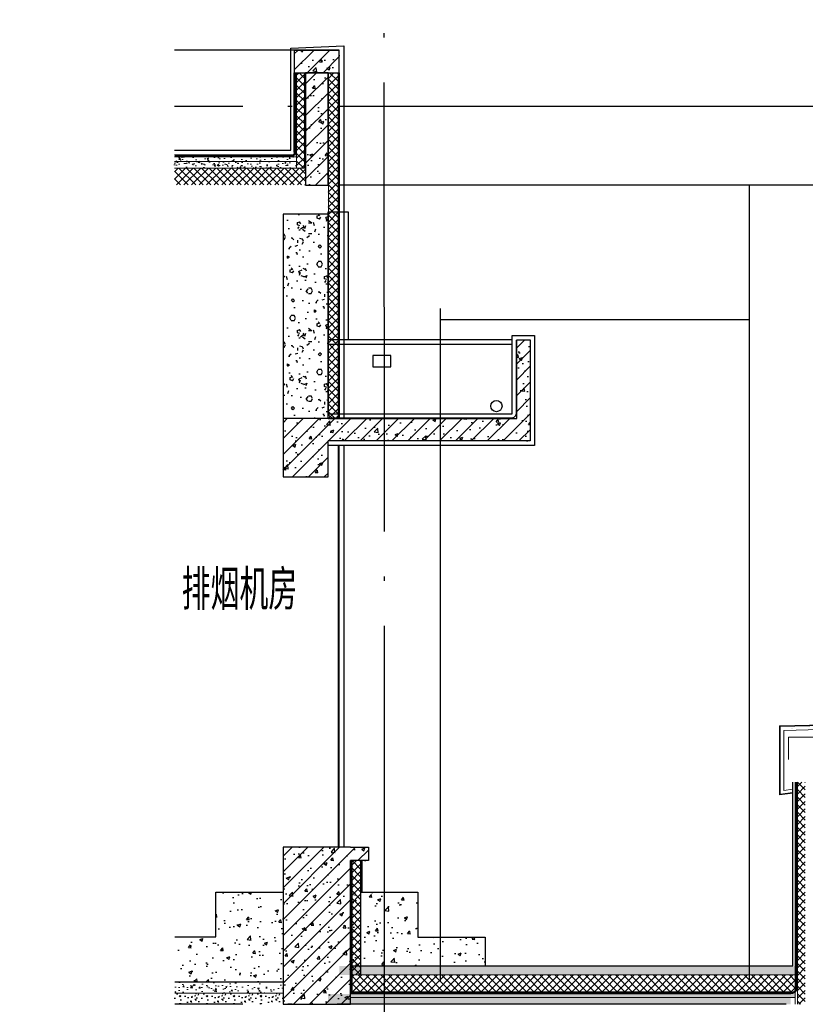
# Model space of a CAD drawing. Extents: x 1147314 to 1218578, y -272074 to -241968.
# Tile 46 of 47: x 1212126 to 1215624, y -249922 to -245535. Entities that reach past the tile are written whole.
import ezdxf

# ---------------------------------------------------------------- set-up
doc = ezdxf.new("R2010")
doc.units = 0
doc.header["$LTSCALE"] = 1000
doc.header["$MEASUREMENT"] = 0
for name, pattern in [('230303生产综合楼-平面图_t8$0$DOTE', [2.42, 2, -0.2, 0.02, -0.2]), ('__DASH', [0.35, 0.25, -0.1]), ('DASH', [0.35, 0.25, -0.1])]:
    doc.linetypes.add(name, pattern=pattern)
for name, color, linetype in [('230303生产综合楼-平面图_t8$0$PUB_HATCH', 8, 'Continuous'), ('230303生产综合楼-平面图_t8$0$板洞', 6, 'Continuous'), ('A-SECT-SURF', 6, 'Continuous'), ('A-看线', 115, 'Continuous'), ('DOTE', 1, 'Continuous'), ('LATRINE', 6, 'Continuous'), ('PUB_HATCH', 8, 'Continuous'), ('PUB_TEXT', 7, 'Continuous'), ('SURFACE', 6, 'Continuous'), ('WALL', 255, 'Continuous'), ('墙身保温', 21, 'Continuous'), ('墙身抹灰', 6, 'Continuous'), ('平面$0$A-ROOF-LINE', 150, 'Continuous')]:
    doc.layers.add(name, color=color, linetype=linetype)
for name, color, linetype, lineweight in [('A-WALL-INSL', 241, 'Continuous', 0), ('WALL-CURT-GLAZ', 120, 'Continuous', 0), ('墙身分层线', 253, 'Continuous', 18)]:
    doc.layers.add(name, color=color, linetype=linetype, lineweight=lineweight)
doc.styles.add('_TCH_DIM', font='SIMPLEX', dxfattribs={"bigfont": 'GBCBIG'})
pattern_1 = [(50, (1943.11, -3412.05), (143.452037, -12.550427), [15, -165]), (355, (1943.11, -3412.05), (-27.750267, 150.438427), [12, -132]), (100.4514, (1955.07, -3413.09), (115.701876, 137.887908), [12.748038, -140.228422]), (46.1842, (1943.11, -3372.05), (213.44821, -33.103803), [22.5, -247.5]), (96.6356, (1960.9, -3374.8), (186.93254, 194.823574), [19.122058, -210.3426]), (351.1842, (1943.11, -3372.05), (186.93239, 194.82372), [18, -198]), (21, (1963.11, -3382.05), (119.38141, -80.523778), [15, -165]), (326, (1963.11, -3382.05), (48.663066, 145.030009), [12, -132]), (71.4514, (1973.06, -3388.76), (168.044526, 64.5061), [12.748038, -140.228422]), (37.5, (1943.113, -3412.045), (2.431971, 66.5787708), [0, -130.4, 0, -134, 0, -132.5]), (7.5, (1943.11, -3412.045), (52.6139075, 78.8823424), [0, -76.4, 0, -127.4, 0, -50.5]), (327.5, (1898.513, -3412.045), (106.7644872, -4.5109743), [0, -50, 0, -156, 0, -207]), (317.5, (1878.51, -3412.045), (116.637234, 20.0209965), [0, -65, 0, -103.6, 0, -147])]

msp = doc.modelspace()

# ---------------------------------------------------------------- hatches: boundary and pattern name
at = {"layer": '230303生产综合楼-平面图_t8$0$PUB_HATCH'}
h = msp.add_hatch(dxfattribs=at)
h.set_pattern_fill('钢筋混凝土', color=256, scale=20)
h.set_pattern_definition([(45, (1943.113, -3412.045), (-35.355339, 35.355339), []), (50, (1943.11, -3412.05), (143.452037, -12.550427), [15, -165]), (355, (1943.11, -3412.05), (-27.750267, 150.438427), [12, -132]), (100.4514, (1955.07, -3413.09), (115.701876, 137.887908), [12.748038, -140.228422]), (46.1842, (1943.11, -3372.05), (213.44821, -33.103803), [22.5, -247.5]), (96.6356, (1960.9, -3374.8), (186.93254, 194.823574), [19.122058, -210.3426]), (351.1842, (1943.11, -3372.05), (186.93239, 194.82372), [18, -198]), (21, (1963.11, -3382.05), (119.38141, -80.523778), [15, -165]), (326, (1963.11, -3382.05), (48.663066, 145.030009), [12, -132]), (71.4514, (1973.06, -3388.76), (168.044526, 64.5061), [12.748038, -140.228422]), (37.5, (1943.113, -3412.045), (2.431971, 66.5787708), [0, -130.4, 0, -134, 0, -132.5]), (7.5, (1943.11, -3412.045), (52.6139075, 78.8823424), [0, -76.4, 0, -127.4, 0, -50.5]), (327.5, (1898.513, -3412.045), (106.7644872, -4.5109743), [0, -50, 0, -156, 0, -207]), (317.5, (1878.51, -3412.045), (116.637234, 20.0209965), [0, -65, 0, -103.6, 0, -147])])
edge = h.paths.add_edge_path()
edge.add_line((1213604.3, -249281.9), (1213679.3, -249281.9))
edge.add_line((1213679.3, -249281.9), (1213679.3, -249221.9))
edge.add_line((1213679.3, -249221.9), (1213299.3, -249221.9))
edge.add_line((1213299.3, -249221.9), (1213299.3, -249921.9))
edge.add_line((1213299.3, -249921.9), (1213599.3, -249921.9))
edge.add_line((1213599.3, -249921.9), (1213599.3, -249281.9))
h = msp.add_hatch(dxfattribs=at)
h.set_pattern_fill('混凝土', color=256, scale=20)
h.set_pattern_definition(pattern_1)
h.paths.add_polyline_path([(1212999.2, -249622.3), (1213299.3, -249471.9)], flags=16)
h.paths.add_polyline_path([(1212816.8, -249621.9), (1212816.8, -249821.9), (1213299.3, -249821.9), (1213299.3, -249421.9), (1212999.3, -249421.8), (1212999.3, -249621.9)])
h = msp.add_hatch(dxfattribs=at)
h.set_pattern_fill('混凝土', color=256, scale=20)
h.set_pattern_definition(pattern_1)
edge = h.paths.add_edge_path()
edge.add_line((1213899.3, -249421.9), (1213899.4, -249622.1))
edge.add_line((1213899.4, -249622.1), (1214199.3, -249622.1))
edge.add_line((1214199.3, -249622.1), (1214199.3, -249750.9))
edge.add_line((1214199.3, -249750.9), (1213604.5, -249747.9))
edge.add_line((1213599.3, -249750.9), (1213599.3, -249421.9))
edge.add_line((1213599.3, -249421.9), (1213899.3, -249421.9))
at = {"layer": 'PUB_HATCH'}
h = msp.add_hatch(dxfattribs=at)
h.set_pattern_fill('钢筋混凝土', color=256, scale=20, style=0)
h.set_pattern_definition([(45, (-1132717.173, 182296.375), (-35.3553391, 35.3553391), []), (50, (-1132717.17, 182296.38), (143.4520365, -12.550427), [15, -165]), (355, (-1132717.17, 182296.38), (-27.750267, 150.438427), [12, -132]), (100.4514, (-1132705.22, 182295.33), (115.701876, 137.8879084), [12.748038, -140.228422]), (46.1842, (-1132717.17, 182336.38), (213.44821, -33.103803), [22.5, -247.5]), (96.6356, (-1132699.39, 182333.62), (186.932541, 194.823574), [19.122058, -210.3426]), (351.1842, (-1132717.17, 182336.38), (186.93239, 194.82372), [18, -198]), (21, (-1132697.17, 182326.38), (119.3814104, -80.523778), [15, -165]), (326, (-1132697.17, 182326.38), (48.663066, 145.030009), [12, -132]), (71.4514, (-1132687.22, 182319.66), (168.044526, 64.506099), [12.748038, -140.228422]), (37.5, (-1132717.173, 182296.375), (2.4319711, 66.5787708), [0, -130.4, 0, -134, 0, -132.5]), (7.5, (-1132717.17, 182296.375), (52.6139075, 78.8823424), [0, -76.4, 0, -127.4, 0, -50.5]), (327.5, (-1132761.773, 182296.375), (106.7644872, -4.5109743), [0, -50, 0, -156, 0, -207]), (317.5, (-1132781.77, 182296.375), (116.637234, 20.0209965), [0, -65, 0, -103.6, 0, -147])])
h.paths.add_polyline_path([(1213549.2, -245672.1), (1213349.2, -245672.1), (1213349.2, -245771.9), (1213549.2, -245771.9)])
h = msp.add_hatch(dxfattribs=at)
h.set_pattern_fill('钢筋混凝土', color=256, scale=20, style=0)
h.set_pattern_definition([(45, (-127922.28, -54629.57), (-35.355339, 35.355339), []), (50, (-127922.28, -54629.57), (143.452037, -12.550427), [15, -165]), (355, (-127922.28, -54629.57), (-27.750267, 150.438427), [12, -132]), (100.4514, (-127910.33, -54630.62), (115.701876, 137.887908), [12.748038, -140.228422]), (46.1842, (-127922.28, -54589.57), (213.44821, -33.103803), [22.5, -247.5]), (96.6356, (-127904.5, -54592.33), (186.93254, 194.823574), [19.122058, -210.3426]), (351.1842, (-127922.28, -54589.57), (186.93239, 194.82372), [18, -198]), (21, (-127902.28, -54599.57), (119.38141, -80.523778), [15, -165]), (326, (-127902.28, -54599.57), (48.663066, 145.030009), [12, -132]), (71.4514, (-127892.33, -54606.28), (168.044526, 64.5061), [12.748038, -140.228422]), (37.5, (-127922.28, -54629.57), (2.431971, 66.5787708), [0, -130.4, 0, -134, 0, -132.5]), (7.5, (-127922.28, -54629.57), (52.6139075, 78.8823424), [0, -76.4, 0, -127.4, 0, -50.5]), (327.5, (-127966.88, -54629.57), (106.7644872, -4.5109743), [0, -50, 0, -156, 0, -207]), (317.5, (-127986.88, -54629.57), (116.637234, 20.0209965), [0, -65, 0, -103.6, 0, -147])])
h.paths.add_polyline_path([(1213499.2, -246271.9), (1213499.2, -245771.9), (1213399.2, -245771.9), (1213399.2, -246271.9)])
h = msp.add_hatch(dxfattribs=at)
h.set_pattern_fill('加气混凝土', color=256, scale=20, style=0)
h.set_pattern_definition([(0, (-1037884.82, 123313.16), (120, 240), [0, -240]), (0, (-1038025.22, 123280.76), (120, 240), [0, -240]), (0, (-1037947.22, 123278.36), (120, 240), [0, -240]), (0, (-1037862.02, 123349.16), (120, 240), [0, -240]), (0, (-1037961.62, 123266.36), (120, 240), [0, -240]), (0, (-1037838.02, 123500.36), (120, 240), [0, -240]), (0, (-1037911.22, 123481.16), (120, 240), [0, -240]), (0, (-1037872.82, 123451.16), (120, 240), [0, -240]), (0, (-1038068.42, 123446.36), (120, 240), [0, -240]), (0, (-1037950.82, 123435.56), (120, 240), [0, -240]), (0, (-1037996.42, 123374.36), (120, 240), [0, -240]), (0, (-1037994.02, 123284.36), (120, 240), [0, -240]), (0, (-1037904.02, 123274.76), (120, 240), [0, -240]), (0, (-1037838.02, 123380.36), (120, 240), [0, -240]), (0, (-1038062.42, 123343.16), (120, 240), [0, -240]), (0, (-1038042.02, 123383.96), (120, 240), [0, -240]), (0, (-1037948.42, 123367.16), (120, 240), [0, -240]), (0, (-1037982.02, 123332.36), (120, 240), [0, -240]), (0, (-1038001.22, 123411.56), (120, 240), [0, -240]), (0, (-1037971.22, 123501.56), (120, 240), [0, -240]), (0, (-1038052.82, 123292.76), (120, 240), [0, -240]), (0, (-1037920.82, 123452.36), (120, 240), [0, -240]), (0, (-1038032.42, 123455.96), (120, 240), [0, -240]), (0, (-1038051.62, 123487.16), (120, 240), [0, -240]), (130.601294, (-1037852.768, 123425.22), (-599.99999337, 720.00000315), [10.536622, -4414.8444]), (18.4349488, (-1037869.91, 123429.792), (599.9999978, 239.9999982), [10.842096, -1507.05116]), (90, (-1037869.91, 123419.51), (120, 240), [10.285714, -469.71426]), (161.565051, (-1037859.625, 123416.078), (-600.000003, 239.9999821), [10.842096, -1507.05116]), (53.1301023, (-1037859.625, 123416.08), (120.0000002, 239.9999999), [11.428572, -1188.5714]), (135, (-1037850.48, 123293.79), (-120.0000145, 239.9999838), [9.697464, -669.12504]), (45, (-1037864.2, 123293.79), (119.9999992, 239.999999), [9.697464, -669.12504]), (135, (-1037857.34, 123286.935), (-120.0000145, 239.9999838), [9.697464, -669.12504]), (45, (-1037857.34, 123286.935), (119.9999992, 239.999999), [9.697464, -669.12504]), (116.565051, (-1037965.9, 123454.93), (-2e-05, 479.999987), [12.77753, -255.5506]), (180, (-1037971.62, 123466.36), (-120, 240), [13.714286, -226.2857]), (63.434949, (-1037991.05, 123454.93), (1e-06, 479.999998), [12.77753, -255.5506]), (116.565051, (-1037985.34, 123443.5), (-2e-05, 479.999987), [12.77753, -255.5506]), (0, (-1037985.34, 123443.5), (120, 240), [13.714286, -226.2857]), (63.434949, (-1037971.62, 123443.5), (1e-06, 479.999998), [12.77753, -255.5506]), (107.102728, (-1037875.625, 123373.792), (-359.999986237, 1200.000001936), [15.544538, -6513.161]), (143.972626, (-1037880.196, 123388.65), (-2279.9999711, 1679.9999981), [15.544538, -3248.808]), (180, (-1037892.77, 123397.8), (-120, 240), [14.857142, -225.14284]), (36.0273733, (-1037920.196, 123388.65), (2279.99998315, 1679.99998189), [15.544538, -3248.808]), (71.5650511, (-1037924.768, 123374.935), (360.00000185, 1199.99999793), [14.456126, -1503.43712]), (107.102728, (-1037920.196, 123360.078), (-359.999986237, 1200.000001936), [15.544538, -6513.161]), (143.972626, (-1037907.625, 123350.935), (-2279.9999711, 1679.9999981), [15.544538, -3248.808]), (0, (-1037907.62, 123350.93), (120, 240), [14.857142, -225.14284]), (36.0273733, (-1037892.768, 123350.935), (2279.99998315, 1679.99998189), [15.544538, -3248.808]), (71.5650511, (-1037880.196, 123360.078), (360.00000185, 1199.99999793), [14.456126, -1503.43712]), (150.255118, (-1037873.34, 123485.792), (-360.00000085, 239.99999703), [9.214008, -1925.72784]), (90, (-1037881.34, 123481.22), (120, 240), [9.142858, -470.8571]), (29.7448813, (-1037881.34, 123481.22), (360.0000002, 239.99999888), [9.214008, -1925.72784]), (116.565051, (-1037929.34, 123315.5), (-2e-05, 479.999987), [12.77753, -255.5506]), (168.690067, (-1037935.054, 123326.935), (-1080.0000008, 239.99999398), [11.654902, -2435.8742]), (41.1859251, (-1037955.625, 123321.221), (2999.999981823, 2639.999976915), [12.148738, -5090.3208]), (90, (-1037955.62, 123309.79), (120, 240), [11.428572, -468.5714]), (138.814074, (-1037946.482, 123301.792), (-2999.999946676, 2640.000016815), [12.148738, -5090.3208]), (16.6992442, (-1037946.482, 123301.792), (3959.999970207, 1199.99998743), [11.93178, -4999.415]), (60.9453959, (-1037935.054, 123305.221), (119.99999968, 239.99999788), [11.766434, -4930.1358]), (109.983106, (-1038029.911, 123416.078), (-600.00000226, 1679.999995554), [13.3768, -5604.879]), (155.556045, (-1038034.482, 123428.649), (-1560.000005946, 719.99998504), [13.809194, -5786.0526]), (24.4439547, (-1038059.625, 123428.649), (1560.00000078, 719.999996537), [13.809194, -5786.0526]), (70.0168934, (-1038064.196, 123416.078), (600.00000181, 1679.99999583), [13.3768, -5604.879]), (109.983106, (-1038059.625, 123403.506), (-600.00000226, 1679.999995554), [13.3768, -5604.879]), (160.016893, (-1038047.053, 123398.935), (-600.00000035, 239.99998907), [13.3768, -2795.751]), (19.9831065, (-1038047.053, 123398.935), (599.9999967, 239.99999962), [13.3768, -2795.751]), (70.0168934, (-1038034.482, 123403.506), (600.00000181, 1679.99999583), [13.3768, -5604.879]), (122.005383, (-1037940.768, 123394.363), (-120.0000161, 239.99998775), [10.781693, -2253.3736]), (18.4349488, (-1037956.768, 123400.078), (599.9999978, 239.9999982), [10.842096, -1507.05116]), (90, (-1037956.77, 123389.79), (120, 240), [10.285714, -469.71426]), (161.565051, (-1037946.482, 123386.363), (-600.000003, 239.9999821), [10.842096, -1507.05116]), (54.4623222, (-1037946.482, 123386.363), (839.99999878, 1199.9999982), [9.831228, -4119.2846]), (116.565051, (-1038010.48, 123336.08), (-2e-05, 479.999987), [12.77753, -255.5506]), (180, (-1038016.2, 123347.5), (-120, 240), [12.571428, -227.42856]), (59.0362434, (-1038035.625, 123336.078), (120.00000039, 239.99999884), [13.32789, -2785.5288]), (120.963756, (-1038028.768, 123324.65), (-120.0000164, 239.99998898), [13.32789, -2785.5288]), (0, (-1038028.77, 123324.65), (120, 240), [12.571428, -227.42856]), (63.434949, (-1038016.2, 123324.65), (1e-06, 479.999998), [12.77753, -255.5506])])
h.paths.add_polyline_path([(1213299.2, -247311.9), (1213499.2, -247311.9), (1213499.2, -246401.9), (1213299.2, -246401.9)])
h = msp.add_hatch(dxfattribs=at)
h.set_pattern_fill('钢筋混凝土', color=256, scale=20)
h.set_pattern_definition([(45, (0.001, -3000), (-35.355339, 35.355339), []), (50, (0.001, -3000), (143.452037, -12.550427), [15, -165]), (355, (0.001, -3000), (-27.750267, 150.438427), [12, -132]), (100.4514, (11.96, -3001.05), (115.701876, 137.887908), [12.748038, -140.228422]), (46.1842, (0.001, -2960), (213.44821, -33.103803), [22.5, -247.5]), (96.6356, (17.79, -2962.76), (186.93254, 194.823574), [19.122058, -210.3426]), (351.1842, (0.001, -2960), (186.93239, 194.82372), [18, -198]), (21, (20, -2970), (119.38141, -80.523778), [15, -165]), (326, (20, -2970), (48.663066, 145.030009), [12, -132]), (71.4514, (29.95, -2976.71), (168.044526, 64.5061), [12.748038, -140.228422]), (37.5, (0.001, -3000), (2.431971, 66.5787708), [0, -130.4, 0, -134, 0, -132.5]), (7.5, (0.001, -3000), (52.6139075, 78.8823424), [0, -76.4, 0, -127.4, 0, -50.5]), (327.5, (-44.6, -3000), (106.7644872, -4.5109743), [0, -50, 0, -156, 0, -207]), (317.5, (-64.6, -3000), (116.637234, 20.0209965), [0, -65, 0, -103.6, 0, -147])])
edge = h.paths.add_edge_path()
edge.add_line((1213299.2, -247311.9), (1214339.2, -247311.9))
edge.add_line((1214339.2, -247311.9), (1214339.2, -246961.9))
edge.add_line((1214339.2, -246961.9), (1214399.2, -246961.9))
edge.add_line((1214399.2, -246961.9), (1214399.2, -247411.9))
edge.add_line((1214399.2, -247411.9), (1213499.2, -247411.8))
edge.add_line((1213499.2, -247411.8), (1213499.2, -247571.9))
edge.add_line((1213499.2, -247571.9), (1213299.3, -247571.9))
edge.add_line((1213299.3, -247571.9), (1213299.2, -247347.5))
h = msp.add_hatch(dxfattribs=at)
h.set_pattern_fill('加气混凝土', color=256, scale=10, style=0)
h.set_pattern_definition([(0, (60466.65, -29315.95), (60, 120), [0, -120]), (0, (60396.45, -29332.15), (60, 120), [0, -120]), (0, (60435.45, -29333.35), (60, 120), [0, -120]), (0, (60478.05, -29297.95), (60, 120), [0, -120]), (0, (60428.25, -29339.35), (60, 120), [0, -120]), (0, (60490.05, -29222.35), (60, 120), [0, -120]), (0, (60453.45, -29231.95), (60, 120), [0, -120]), (0, (60472.65, -29246.95), (60, 120), [0, -120]), (0, (60374.85, -29249.35), (60, 120), [0, -120]), (0, (60433.65, -29254.75), (60, 120), [0, -120]), (0, (60410.85, -29285.35), (60, 120), [0, -120]), (0, (60412.05, -29330.35), (60, 120), [0, -120]), (0, (60457.05, -29335.15), (60, 120), [0, -120]), (0, (60490.05, -29282.35), (60, 120), [0, -120]), (0, (60377.85, -29300.95), (60, 120), [0, -120]), (0, (60388.05, -29280.55), (60, 120), [0, -120]), (0, (60434.85, -29288.95), (60, 120), [0, -120]), (0, (60418.05, -29306.35), (60, 120), [0, -120]), (0, (60408.45, -29266.75), (60, 120), [0, -120]), (0, (60423.45, -29221.75), (60, 120), [0, -120]), (0, (60382.65, -29326.15), (60, 120), [0, -120]), (0, (60448.65, -29246.35), (60, 120), [0, -120]), (0, (60392.85, -29244.55), (60, 120), [0, -120]), (0, (60383.25, -29228.95), (60, 120), [0, -120]), (130.601294, (60482.683, -29259.926), (-299.999996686, 360.000001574), [5.268311, -2207.4222]), (18.4349488, (60474.112, -29257.64), (299.9999989, 119.9999991), [5.421048, -753.52558]), (90, (60474.11, -29262.783), (60, 120), [5.142857, -234.85713]), (161.565051, (60479.254, -29264.497), (-300.0000015, 119.99999105), [5.421048, -753.52558]), (53.1301023, (60479.254, -29264.497), (60.0000001, 119.99999994), [5.714286, -594.2857]), (135, (60483.826, -29325.64), (-60.0000073, 119.9999919), [4.848732, -334.56252]), (45, (60476.97, -29325.64), (59.9999996, 119.9999995), [4.848732, -334.56252]), (135, (60480.397, -29329.07), (-60.0000073, 119.9999919), [4.848732, -334.56252]), (45, (60480.397, -29329.07), (59.9999996, 119.9999995), [4.848732, -334.56252]), (116.565051, (60426.11, -29245.07), (-1e-05, 239.999993), [6.388765, -127.7753]), (180, (60423.25, -29239.35), (-60, 120), [6.857143, -113.14285]), (63.434949, (60413.54, -29245.07), (5e-07, 239.999999), [6.388765, -127.7753]), (116.565051, (60416.4, -29250.78), (-1e-05, 239.999993), [6.388765, -127.7753]), (0, (60416.4, -29250.78), (60, 120), [6.857143, -113.14285]), (63.434949, (60423.25, -29250.78), (5e-07, 239.999999), [6.388765, -127.7753]), (107.102728, (60471.2545, -29285.6403), (-179.999993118, 600.000000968), [7.772269, -3256.5805]), (143.972626, (60468.969, -29278.212), (-1139.99998555, 839.99999905), [7.772269, -1624.404]), (180, (60462.68, -29273.64), (-60, 120), [7.428571, -112.57142]), (36.0273733, (60448.969, -29278.212), (1139.999991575, 839.999990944), [7.772269, -1624.404]), (71.5650511, (60446.683, -29285.069), (180.00000092, 599.99999897), [7.228063, -751.71856]), (107.102728, (60448.9688, -29292.4975), (-179.999993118, 600.000000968), [7.772269, -3256.5805]), (143.972626, (60455.2545, -29297.069), (-1139.99998555, 839.99999905), [7.772269, -1624.404]), (0, (60455.25, -29297.07), (60, 120), [7.428571, -112.57142]), (36.0273733, (60462.683, -29297.069), (1139.999991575, 839.999990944), [7.772269, -1624.404]), (71.5650511, (60468.969, -29292.497), (180.00000092, 599.99999897), [7.228063, -751.71856]), (150.255118, (60472.397, -29229.64), (-180.00000043, 119.99999851), [4.607004, -962.86392]), (90, (60468.4, -29231.926), (60, 120), [4.571429, -235.42855]), (29.7448813, (60468.397, -29231.926), (180.0000001, 119.99999944), [4.607004, -962.86392]), (116.565051, (60444.4, -29314.78), (-1e-05, 239.999993), [6.388765, -127.7753]), (168.690067, (60441.54, -29309.069), (-540.0000004, 119.99999699), [5.827451, -1217.9371]), (41.1859251, (60431.2545, -29311.926), (1499.999990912, 1319.999988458), [6.074369, -2545.1604]), (90, (60431.254, -29317.64), (60, 120), [5.714286, -234.2857]), (138.814074, (60435.826, -29321.6403), (-1499.999973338, 1320.000008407), [6.074369, -2545.1604]), (16.6992442, (60435.826, -29321.6403), (1979.999985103, 599.999993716), [5.96589, -2499.7075]), (60.9453959, (60441.54, -29319.926), (59.99999984, 119.999998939), [5.883217, -2465.0679]), (109.983106, (60394.1116, -29264.4975), (-300.00000113, 839.999997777), [6.6884, -2802.4395]), (155.556045, (60391.826, -29258.2118), (-780.000002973, 359.99999252), [6.904597, -2893.0263]), (24.4439547, (60379.2545, -29258.2118), (780.00000039, 359.999998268), [6.904597, -2893.0263]), (70.0168934, (60376.969, -29264.4975), (300.000000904, 839.999997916), [6.6884, -2802.4395]), (109.983106, (60379.2545, -29270.783), (-300.00000113, 839.999997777), [6.6884, -2802.4395]), (160.016893, (60385.54, -29273.069), (-300.00000018, 119.99999453), [6.6884, -1397.8755]), (19.9831065, (60385.54, -29273.069), (299.99999835, 119.99999981), [6.6884, -1397.8755]), (70.0168934, (60391.826, -29270.783), (300.000000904, 839.999997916), [6.6884, -2802.4395]), (122.005383, (60438.683, -29275.355), (-60.00000805, 119.99999387), [5.390846, -1126.6868]), (18.4349488, (60430.683, -29272.497), (299.9999989, 119.9999991), [5.421048, -753.52558]), (90, (60430.683, -29277.64), (60, 120), [5.142857, -234.85713]), (161.565051, (60435.826, -29279.355), (-300.0000015, 119.99999105), [5.421048, -753.52558]), (54.4623222, (60435.826, -29279.3546), (419.99999939, 599.9999991), [4.915614, -2059.6423]), (116.565051, (60403.83, -29304.5), (-1e-05, 239.999993), [6.388765, -127.7753]), (180, (60400.97, -29298.78), (-60, 120), [6.285714, -113.71428]), (59.0362434, (60391.254, -29304.497), (60.000000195, 119.99999942), [6.663946, -1392.7644]), (120.963756, (60394.683, -29310.212), (-60.0000082, 119.99999449), [6.663946, -1392.7644]), (0, (60394.68, -29310.21), (60, 120), [6.285714, -113.71428]), (63.434949, (60400.97, -29310.21), (5e-07, 239.999999), [6.388765, -127.7753])])
h.paths.add_polyline_path([(1212126.5, -249871.9), (1212126.5, -249921.9), (1212126.5, -249921.9), (1212126.5, -249871.9)])
h.paths.add_polyline_path([(1212816.9, -249871.9), (1212816.9, -249921.9), (1213299.2, -249921.9), (1213299.2, -249871.9)])
h = msp.add_hatch(dxfattribs=at)
h.set_pattern_fill('加气混凝土', color=256, scale=10, style=0)
h.set_pattern_definition([(0, (-1135748.49, 217469.14), (60, 120), [0, -120]), (0, (-1135818.69, 217452.94), (60, 120), [0, -120]), (0, (-1135779.69, 217451.74), (60, 120), [0, -120]), (0, (-1135737.09, 217487.14), (60, 120), [0, -120]), (0, (-1135786.89, 217445.74), (60, 120), [0, -120]), (0, (-1135725.09, 217562.74), (60, 120), [0, -120]), (0, (-1135761.69, 217553.14), (60, 120), [0, -120]), (0, (-1135742.49, 217538.14), (60, 120), [0, -120]), (0, (-1135840.29, 217535.74), (60, 120), [0, -120]), (0, (-1135781.49, 217530.34), (60, 120), [0, -120]), (0, (-1135804.29, 217499.74), (60, 120), [0, -120]), (0, (-1135803.09, 217454.74), (60, 120), [0, -120]), (0, (-1135758.09, 217449.94), (60, 120), [0, -120]), (0, (-1135725.09, 217502.74), (60, 120), [0, -120]), (0, (-1135837.29, 217484.14), (60, 120), [0, -120]), (0, (-1135827.09, 217504.54), (60, 120), [0, -120]), (0, (-1135780.29, 217496.14), (60, 120), [0, -120]), (0, (-1135797.09, 217478.74), (60, 120), [0, -120]), (0, (-1135806.69, 217518.34), (60, 120), [0, -120]), (0, (-1135791.69, 217563.34), (60, 120), [0, -120]), (0, (-1135832.49, 217458.94), (60, 120), [0, -120]), (0, (-1135766.49, 217538.74), (60, 120), [0, -120]), (0, (-1135822.29, 217540.54), (60, 120), [0, -120]), (0, (-1135831.89, 217556.14), (60, 120), [0, -120]), (130.601294, (-1135732.464, 217525.164), (-299.999996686, 360.000001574), [5.268311, -2207.4222]), (18.4349488, (-1135741.035, 217527.45), (299.9999989, 119.99999911), [5.421048, -753.52558]), (90, (-1135741.035, 217522.307), (60, 120), [5.142857, -234.85713]), (161.565051, (-1135735.892, 217520.593), (-300.00000151, 119.99999105), [5.421048, -753.52558]), (53.1301023, (-1135735.892, 217520.593), (60.00000011, 119.99999994), [5.714286, -594.2857]), (135, (-1135731.32, 217459.45), (-60.00000725, 119.9999919), [4.848732, -334.56252]), (45, (-1135738.18, 217459.45), (59.9999996, 119.9999995), [4.848732, -334.56252]), (135, (-1135734.75, 217456.02), (-60.00000725, 119.9999919), [4.848732, -334.56252]), (45, (-1135734.75, 217456.02), (59.9999996, 119.9999995), [4.848732, -334.56252]), (116.565051, (-1135789.04, 217540.02), (-1.04e-05, 239.9999935), [6.388765, -127.7753]), (180, (-1135791.89, 217545.74), (-60, 120), [6.857143, -113.14285]), (63.434949, (-1135801.61, 217540.02), (5e-07, 239.999999), [6.388765, -127.7753]), (116.565051, (-1135798.75, 217534.31), (-1.04e-05, 239.9999935), [6.388765, -127.7753]), (0, (-1135798.75, 217534.31), (60, 120), [6.857143, -113.14285]), (63.434949, (-1135791.89, 217534.31), (5e-07, 239.999999), [6.388765, -127.7753]), (107.102728, (-1135743.8924, 217499.45), (-179.9999931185, 600.000000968), [7.772269, -3256.5805]), (143.972626, (-1135746.178, 217506.878), (-1139.999985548, 839.99999905), [7.772269, -1624.404]), (180, (-1135752.46, 217511.45), (-60, 120), [7.428571, -112.57142]), (36.0273733, (-1135766.178, 217506.878), (1139.999991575, 839.999990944), [7.772269, -1624.404]), (71.5650511, (-1135768.464, 217500.021), (180.00000092, 599.99999897), [7.228063, -751.71856]), (107.102728, (-1135766.178, 217492.5926), (-179.9999931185, 600.000000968), [7.772269, -3256.5805]), (143.972626, (-1135759.892, 217488.021), (-1139.999985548, 839.99999905), [7.772269, -1624.404]), (0, (-1135759.89, 217488.02), (60, 120), [7.428571, -112.57142]), (36.0273733, (-1135752.464, 217488.021), (1139.999991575, 839.999990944), [7.772269, -1624.404]), (71.5650511, (-1135746.178, 217492.593), (180.00000092, 599.99999897), [7.228063, -751.71856]), (150.255118, (-1135742.75, 217555.45), (-180.00000043, 119.99999851), [4.607004, -962.86392]), (90, (-1135746.75, 217553.164), (60, 120), [4.571429, -235.42855]), (29.7448813, (-1135746.75, 217553.164), (180.00000011, 119.99999944), [4.607004, -962.86392]), (116.565051, (-1135770.75, 217470.31), (-1.04e-05, 239.9999935), [6.388765, -127.7753]), (168.690067, (-1135773.607, 217476.021), (-540.0000004, 119.99999699), [5.827451, -1217.9371]), (41.1859251, (-1135783.8924, 217473.164), (1499.999990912, 1319.999988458), [6.074369, -2545.1604]), (90, (-1135783.89, 217467.45), (60, 120), [5.714286, -234.2857]), (138.814074, (-1135779.321, 217463.45), (-1499.999973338, 1320.000008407), [6.074369, -2545.1604]), (16.6992442, (-1135779.321, 217463.45), (1979.999985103, 599.999993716), [5.96589, -2499.7075]), (60.9453959, (-1135773.6067, 217465.164), (59.999999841, 119.999998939), [5.883217, -2465.0679]), (109.983106, (-1135821.035, 217520.5926), (-300.00000113, 839.999997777), [6.6884004, -2802.4395]), (155.556045, (-1135823.321, 217526.8784), (-780.000002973, 359.999992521), [6.904597, -2893.0263]), (24.4439547, (-1135835.8924, 217526.8784), (780.000000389, 359.999998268), [6.904597, -2893.0263]), (70.0168934, (-1135838.178, 217520.5926), (300.000000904, 839.999997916), [6.6884004, -2802.4395]), (109.983106, (-1135835.8924, 217514.307), (-300.00000113, 839.999997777), [6.6884004, -2802.4395]), (160.016893, (-1135829.607, 217512.021), (-300.000000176, 119.999994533), [6.6884004, -1397.8755]), (19.9831065, (-1135829.607, 217512.021), (299.999998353, 119.99999981), [6.6884004, -1397.8755]), (70.0168934, (-1135823.321, 217514.307), (300.000000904, 839.999997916), [6.6884004, -2802.4395]), (122.005383, (-1135776.464, 217509.735), (-60.00000805, 119.999993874), [5.3908464, -1126.6868]), (18.4349488, (-1135784.464, 217512.593), (299.9999989, 119.99999911), [5.421048, -753.52558]), (90, (-1135784.464, 217507.45), (60, 120), [5.142857, -234.85713]), (161.565051, (-1135779.321, 217505.735), (-300.00000151, 119.99999105), [5.421048, -753.52558]), (54.4623222, (-1135779.321, 217505.7355), (419.999999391, 599.999999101), [4.915614, -2059.6423]), (116.565051, (-1135811.32, 217480.59), (-1.04e-05, 239.9999935), [6.388765, -127.7753]), (180, (-1135814.18, 217486.31), (-60, 120), [6.285714, -113.71428]), (59.0362434, (-1135823.892, 217480.593), (60.000000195, 119.999999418), [6.6639456, -1392.7644]), (120.963756, (-1135820.464, 217474.878), (-60.0000082, 119.99999449), [6.6639456, -1392.7644]), (0, (-1135820.46, 217474.88), (60, 120), [6.285714, -113.71428]), (63.434949, (-1135814.18, 217474.88), (5e-07, 239.999999), [6.388765, -127.7753])])
h.paths.add_polyline_path([(1213499.2, -249921.9), (1213499.2, -249891.9), (1215559.2, -249891.9), (1215559.2, -249921.9)])
at = {"layer": '墙身保温'}
h = msp.add_hatch(dxfattribs=at)
h.set_pattern_fill('ANSI37', color=256, scale=15, style=0)
h.set_pattern_definition([(45, (-1226302.449, 238438.56), (-16.83798023, 16.83798023), []), (135, (-1226302.449, 238438.56), (-16.83798023, -16.83798023), [])])
h.paths.add_polyline_path([(1213359.2, -245772), (1213394.2, -245771.9), (1213394.2, -246196.9), (1213359.2, -246197)])
h = msp.add_hatch(dxfattribs=at)
h.set_pattern_fill('ANSI37', color=256, scale=15, style=0)
h.set_pattern_definition([(45, (-1249190.183, 259778.683), (-16.83798023, 16.83798023), []), (135, (-1249190.183, 259778.683), (-16.83798023, -16.83798023), [])])
h.paths.add_polyline_path([(1213544.2, -245771.9), (1213499.2, -245771.9), (1213499.2, -247311.9), (1213544.4, -247311.9)])
h = msp.add_hatch(dxfattribs=at)
h.set_pattern_fill('ANSI37', color=256, scale=15, style=0)
h.set_pattern_definition([(45, (-1226417.455, 237762.37), (-16.83798023, 16.83798023), []), (135, (-1226417.455, 237762.37), (-16.83798023, -16.83798023), [])])
h.paths.add_polyline_path([(1212815.7, -246196.6), (1212815.8, -246271.6), (1213398.8, -246271.4), (1213398.8, -246196.4)])
h = msp.add_hatch(dxfattribs=at)
h.set_pattern_fill('ANSI37', color=256, scale=15, style=0)
h.set_pattern_definition([(45, (-1139428.09, 217840.737), (-16.83798023, 16.83798023), []), (135, (-1139428.09, 217840.737), (-16.83798023, -16.83798023), [])])
h.paths.add_polyline_path([(1215589.2, -248931.9), (1215624.2, -248931.9), (1215624.2, -249921.9), (1215589.2, -249921.9)])
h = msp.add_hatch(dxfattribs=at)
h.set_pattern_fill('ANSI37', color=256, scale=15, style=0)
h.set_pattern_definition([(45, (-1249090.086, 256268.683), (-16.83798023, 16.83798023), []), (135, (-1249090.086, 256268.683), (-16.83798023, -16.83798023), [])])
h.paths.add_polyline_path([(1213644.3, -249281.9), (1213599.3, -249281.9), (1213599.3, -249790.9), (1213644.5, -249790.9)])
h = msp.add_hatch(dxfattribs=at)
h.set_pattern_fill('ANSI37', color=256, scale=15, style=0)
h.set_pattern_definition([(45, (-1139348.084, 217505.735), (-16.83798023, 16.83798023), []), (135, (-1139348.084, 217505.735), (-16.83798023, -16.83798023), [])])
h.paths.add_polyline_path([(1213599.3, -249865.9), (1213599.3, -249790.9), (1215579.2, -249790.9), (1215579.2, -249865.9)])
at = {"layer": '墙身分层线'}
h = msp.add_hatch(dxfattribs=at)
h.set_pattern_fill('混凝土', color=256, scale=8)
h.set_pattern_definition([(50, (29628.605, -3404.36), (57.3808146, -5.0201708), [6, -66]), (355, (29628.605, -3404.36), (-11.1001067, 60.1753707), [4.8, -52.8]), (100.4514, (29633.386, -3404.78), (46.2807505, 55.1551634), [5.0992152, -56.091369]), (46.1842, (29628.605, -3388.36), (85.379284, -13.241521), [9, -99]), (96.6356, (29635.72, -3389.465), (74.7730164, 77.9294297), [7.648823, -84.13704]), (351.1842, (29628.605, -3388.36), (74.7729556, 77.929488), [7.2, -79.2]), (21, (29636.605, -3392.36), (47.7525642, -32.2095113), [6, -66]), (326, (29636.605, -3392.36), (19.4652266, 58.0120036), [4.8, -52.8]), (71.4514, (29640.584, -3395.046), (67.2178103, 25.8024397), [5.0992152, -56.091369]), (37.5, (29628.605, -3404.362), (0.97278843, 26.6315083), [0, -52.16, 0, -53.6, 0, -53]), (7.5, (29628.605, -3404.362), (21.045563, 31.55293695), [0, -30.56, 0, -50.96, 0, -20.2]), (327.5, (29610.765, -3404.362), (42.7057949, -1.80438974), [0, -20, 0, -62.4, 0, -82.8]), (317.5, (29602.765, -3404.362), (46.6548935, 8.0083986), [0, -26, 0, -41.44, 0, -58.8])])
h.paths.add_polyline_path([(1212815.7, -246147.1), (1212815.7, -246197.1), (1213359.2, -246197), (1213359.2, -246147.1)])
h = msp.add_hatch(dxfattribs=at)
h.set_pattern_fill('混凝土', color=256, scale=10)
h.set_pattern_definition([(50, (-1135712.7, 217626.736), (71.7260183, -6.2752135), [7.5, -82.5]), (355, (-1135712.7, 217626.736), (-13.8751334, 75.2192134), [6, -66]), (100.4514, (-1135706.72, 217626.21), (57.8509382, 68.9439542), [6.374019, -70.1142112]), (46.1842, (-1135712.7, 217646.736), (106.724105, -16.5519014), [11.25, -123.75]), (96.6356, (-1135703.8, 217645.36), (93.4662706, 97.411787), [9.561029, -105.1713]), (351.1842, (-1135712.7, 217646.74), (93.4661945, 97.41186), [9, -99]), (21, (-1135702.7, 217641.736), (59.6907052, -40.261889), [7.5, -82.5]), (326, (-1135702.7, 217641.736), (24.3315332, 72.5150045), [6, -66]), (71.4514, (-1135697.724, 217638.38), (84.0222629, 32.2530497), [6.374019, -70.1142112]), (37.5, (-1135712.698, 217626.736), (1.21598553, 33.28938538), [0, -65.2, 0, -67, 0, -66.25]), (7.5, (-1135712.7, 217626.736), (26.30695374, 39.4411712), [0, -38.2, 0, -63.7, 0, -25.25]), (327.5, (-1135734.998, 217626.736), (53.38224362, -2.25548717), [0, -25, 0, -78, 0, -103.5]), (317.5, (-1135745, 217626.736), (58.3186169, 10.0104982), [0, -32.5, 0, -51.8, 0, -73.5])])
h.paths.add_polyline_path([(1213549.2, -249790.9), (1213549.2, -249750.9), (1215579.2, -249750.9), (1215579.2, -249790.9)])
h = msp.add_hatch(dxfattribs=at)
h.set_pattern_fill('混凝土', color=256, scale=10)
h.set_pattern_definition([(50, (60431.254, -29279.355), (71.7260183, -6.2752135), [7.5, -82.5]), (355, (60431.254, -29279.355), (-13.8751334, 75.2192134), [6, -66]), (100.4514, (60437.23, -29279.88), (57.850938, 68.9439542), [6.374019, -70.114211]), (46.1842, (60431.254, -29259.355), (106.724105, -16.5519014), [11.25, -123.75]), (96.6356, (60440.15, -29260.73), (93.466271, 97.411787), [9.561029, -105.1713]), (351.1842, (60431.25, -29259.35), (93.466195, 97.41186), [9, -99]), (21, (60441.254, -29264.355), (59.6907052, -40.261889), [7.5, -82.5]), (326, (60441.254, -29264.355), (24.331533, 72.5150045), [6, -66]), (71.4514, (60446.23, -29267.71), (84.022263, 32.2530497), [6.374019, -70.114211]), (37.5, (60431.254, -29279.355), (1.21598553, 33.2893854), [0, -65.2, 0, -67, 0, -66.25]), (7.5, (60431.254, -29279.355), (26.3069537, 39.4411712), [0, -38.2, 0, -63.7, 0, -25.25]), (327.5, (60408.954, -29279.355), (53.3822436, -2.2554872), [0, -25, 0, -78, 0, -103.5]), (317.5, (60398.954, -29279.355), (58.318617, 10.0104982), [0, -32.5, 0, -51.8, 0, -73.5])])
h.paths.add_polyline_path([(1212126.5, -249871.9), (1212126.5, -249871.9), (1212126.5, -249821.9)])
h.paths.add_polyline_path([(1212816.8, -249821.9), (1212816.9, -249871.9), (1213299.2, -249871.9), (1213299.2, -249821.9)])
h = msp.add_hatch(dxfattribs=at)
h.set_pattern_fill('混凝土', color=256, scale=10)
h.set_pattern_definition([(50, (-1135712.7, 217505.735), (71.7260183, -6.2752135), [7.5, -82.5]), (355, (-1135712.7, 217505.735), (-13.8751334, 75.2192134), [6, -66]), (100.4514, (-1135706.72, 217505.21), (57.8509382, 68.9439542), [6.374019, -70.1142112]), (46.1842, (-1135712.7, 217525.735), (106.724105, -16.5519014), [11.25, -123.75]), (96.6356, (-1135703.8, 217524.36), (93.4662706, 97.411787), [9.561029, -105.1713]), (351.1842, (-1135712.7, 217525.74), (93.4661945, 97.41186), [9, -99]), (21, (-1135702.7, 217520.735), (59.6907052, -40.261889), [7.5, -82.5]), (326, (-1135702.7, 217520.735), (24.3315332, 72.5150045), [6, -66]), (71.4514, (-1135697.724, 217517.38), (84.0222629, 32.2530497), [6.374019, -70.1142112]), (37.5, (-1135712.698, 217505.735), (1.21598553, 33.28938538), [0, -65.2, 0, -67, 0, -66.25]), (7.5, (-1135712.698, 217505.735), (26.30695374, 39.4411712), [0, -38.2, 0, -63.7, 0, -25.25]), (327.5, (-1135734.998, 217505.735), (53.38224362, -2.25548717), [0, -25, 0, -78, 0, -103.5]), (317.5, (-1135745, 217505.735), (58.3186169, 10.0104982), [0, -32.5, 0, -51.8, 0, -73.5])])
h.paths.add_polyline_path([(1213499.2, -249891.9), (1213499.2, -249875.9), (1215579.2, -249875.9), (1215579.2, -249891.9)])

# ---------------------------------------------------------------- linework, layer by layer
at = {"layer": '230303生产综合楼-平面图_t8$0$板洞'}
for points in [[(1212816.8, -249621.9), (1212999.3, -249621.9), (1212999.3, -249421.9), (1213299.3, -249421.9)], [(1213644.3, -249421.9), (1213899.3, -249421.9), (1213899.3, -249622.1), (1214199.3, -249622.1), (1214199.3, -249750.9)]]:
    msp.add_lwpolyline(points, dxfattribs=at)
at = {"layer": 'A-SECT-SURF'}
msp.add_line((1212816.8, -249821.9), (1213299.2, -249821.9), dxfattribs=at)
msp.add_lwpolyline([(1212816.8, -249821.9), (1213299.2, -249821.9)], dxfattribs=at)
at = {"layer": 'A-WALL-INSL'}
for points in [[(1215749.2, -248731.9), (1215549.2, -248731.9)], [(1215549.2, -248731.9), (1215549.2, -248831.9)]]:
    msp.add_lwpolyline(points, dxfattribs=at)
at = {"layer": 'A-看线'}
for p, q in [((1215909.2, -245921.9), (1213549.2, -245921.9)), ((1215749.2, -246271.9), (1213549.2, -246271.9)), ((1215374.2, -246871.9), (1213999.2, -246871.9))]:
    msp.add_line(p, q, dxfattribs=at)
for points in [[(1213549.2, -245671.9), (1212815.6, -245671.9)], [(1213549.2, -246271.9), (1213549.2, -247311.9)], [(1215374.2, -246271.9), (1215374.2, -249821.9)], [(1213999.2, -246821.9), (1213999.2, -249821.9)], [(1213999.2, -246821.9), (1213999.2, -249821.9)]]:
    msp.add_lwpolyline(points, dxfattribs=at)
at = {"layer": 'DOTE', "linetype": '230303生产综合楼-平面图_t8$0$DOTE'}
for points in [[(1213757.4, -269595.3), (1213749.2, -245535.4)], [(1217959.7, -245921.9), (1212815.7, -245921.9)], [(1217959.7, -249921.9), (1212816.9, -249921.9)]]:
    msp.add_lwpolyline(points, dxfattribs=at)
at = {"layer": 'LATRINE'}
msp.add_lwpolyline([(1213499.2, -246391.9), (1213589.2, -246391.9), (1213589.2, -246961.9)], dxfattribs=at)
at = {"layer": 'SURFACE'}
for points in [[(1213334.2, -245771.9), (1213334.2, -245662.1), (1213569.2, -245652.1), (1213569.2, -247311.9)], [(1213549.2, -247311.9), (1213549.2, -245671.9)], [(1213544.2, -245771.9), (1213544.2, -247311.9)], [(1213549.2, -245771.9), (1213549.2, -247311.9)], [(1213499.2, -247291.9), (1214319.2, -247291.9), (1214319.2, -246941.9), (1214419.2, -246941.9), (1214419.2, -247431.9), (1213499.2, -247431.9)], [(1214319.2, -246961.9), (1213499.2, -246961.9)], [(1214319.2, -246981.9), (1213499.2, -246981.9)], [(1213544.2, -247431.9), (1213544.2, -249221.9)], [(1213549.2, -249221.9), (1213549.2, -247431.9)], [(1213569.2, -247431.9), (1213569.2, -249221.9)], [(1213599.3, -249750.9), (1215569.2, -249750.9), (1215569.2, -248931.9)], [(1213644.3, -249281.9), (1213644.3, -249790.9)], [(1213649.3, -249421.9), (1213649.3, -249281.9)], [(1213649.3, -249281.9), (1213649.3, -249421.9)]]:
    msp.add_lwpolyline(points, dxfattribs=at)
at = {"layer": 'SURFACE', "linetype": '__DASH', "ltscale": 0.05, "const_width": 5}
msp.add_lwpolyline([(1213501.7, -245771.9), (1213501.7, -247209.4), (1213501.7, -247289.4, 0.414214), (1213521.7, -247309.4), (1214316.7, -247309.4, 0.414214), (1214336.7, -247289.4), (1214336.7, -246961.9)], format="xyb", dxfattribs=at)
at = {"layer": 'WALL'}
for points in [[(1213549.2, -245672.1), (1213349.2, -245672.1), (1213349.2, -245771.9), (1213549.2, -245771.9)], [(1213499.2, -246271.9), (1213499.2, -245771.9), (1213399.2, -245771.9), (1213399.2, -246271.9)]]:
    msp.add_lwpolyline(points, close=True, dxfattribs=at)
for points in [[(1213499.2, -247311.9), (1213499.2, -246401.9), (1213499.2, -246401.9), (1213499.2, -246401.9), (1213299.2, -246401.9), (1213299.2, -247571.9), (1213499.2, -247571.9), (1213499.2, -247411.9)], [(1213499.2, -247311.9), (1213499.2, -246391.9)], [(1213499.2, -247311.9), (1214339.2, -247311.9), (1214339.2, -246961.9), (1214399.2, -246961.9), (1214399.2, -247411.9), (1213499.2, -247411.9)], [(1213501.7, -247311.9), (1213299.2, -247311.9)], [(1213599.3, -249221.9), (1213299.3, -249221.9), (1213299.3, -249921.9), (1213599.3, -249921.9), (1213599.3, -249281.9)], [(1213599.3, -249221.9), (1213679.3, -249221.9), (1213679.3, -249281.9), (1213599.3, -249281.9)]]:
    msp.add_lwpolyline(points, dxfattribs=at)
at = {"layer": 'WALL-CURT-GLAZ'}
for p, q in [((1215569.2, -248963.5), (1215529.2, -248968.9)), ((1215569.2, -248981.4), (1215509.2, -248988.9)), ((1215569.2, -248978.2), (1215512.2, -248985.9))]:
    msp.add_line(p, q, dxfattribs=at)
for points in [[(1215909.2, -248671.9), (1215509.2, -248681.9), (1215509.2, -248988.9)], [(1215909.2, -248674.9), (1215512.2, -248684.9), (1215512.2, -248985.9)], [(1215909.2, -248691.9), (1215529.2, -248701.9), (1215529.2, -248968.9)]]:
    msp.add_lwpolyline(points, dxfattribs=at)
at = {"layer": '墙身分层线'}
for p, q in [((1213359.2, -246197.1), (1213359.2, -245771.9)), ((1213394.2, -246196.9), (1213394.2, -245771.9)), ((1213399.2, -246226.9), (1213399.2, -245771.9)), ((1212815.7, -246137.1), (1213359.2, -246137.1)), ((1212815.7, -246147.1), (1213359.2, -246147.1)), ((1212815.7, -246167.1), (1213359.2, -246167.1)), ((1212815.7, -246196.9), (1213399.2, -246196.9)), ((1215564.2, -248691.9), (1215564.2, -248691.9)), ((1215569.2, -248691.9), (1215569.2, -248691.9)), ((1215579.2, -249921.9), (1215579.2, -248931.9)), ((1215589.2, -249921.9), (1215589.2, -248931.9)), ((1213599.3, -249790.9), (1215579.2, -249790.9)), ((1213299.2, -249871.9), (1212816.9, -249871.9)), ((1213599.3, -249865.9), (1215559.2, -249865.9)), ((1213599.3, -249875.9), (1215559.2, -249875.9)), ((1213599.3, -249891.9), (1215579.2, -249891.9))]:
    msp.add_line(p, q, dxfattribs=at)
at = {"layer": '墙身分层线', "color": 6, "linetype": 'DASH', "ltscale": 0.1, "const_width": 10}
for points in [[(1213354.2, -245771.9), (1213354.2, -246122.1, -0.414203), (1213334.2, -246142.1), (1212815.7, -246142.1)], [(1215584.2, -248931.9), (1215584.2, -249850.9, -0.414213), (1215564.2, -249870.9), (1213599.3, -249870.9)]]:
    msp.add_lwpolyline(points, format="xyb", dxfattribs=at)
msp.add_lwpolyline([(1213604.3, -249870.9), (1213604.3, -249281.9)], dxfattribs=at)
at = {"layer": '墙身抹灰'}
for p in [(1213349.2, -246126.9), (1213349.2, -246127.1)]:
    msp.add_line(p, (1213349.2, -245771.9), dxfattribs=at)
msp.add_lwpolyline([(1212815.7, -246117.1), (1213334.2, -246117.1), (1213334.2, -245771.9)], dxfattribs=at)
at = {"layer": '平面$0$A-ROOF-LINE'}
msp.add_lwpolyline([(1213779.2, -247031.9), (1213699.2, -247031.9), (1213699.2, -247081.9), (1213779.2, -247081.9)], close=True, dxfattribs=at)
msp.add_circle((1214249.2, -247257), 25, dxfattribs=at)

# ---------------------------------------------------------------- texts
at = {"layer": 'PUB_TEXT', "style": '_TCH_DIM'}
msp.add_text(' 排烟机房', height=178.72, dxfattribs=at).set_placement((1212725.1, -248165))

doc.saveas('drawing.dxf')
